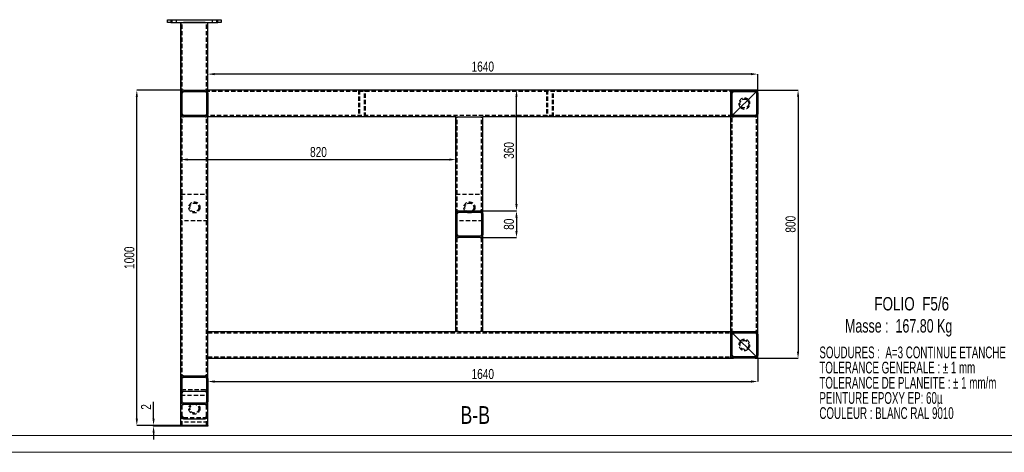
# Model space of a CAD drawing. Header units: millimetres. Extents: x 0 to 841, y 0 to 594.
# Tile 8 of 14: x 397 to 691, y 0 to 129. Entities that reach past the tile are written whole.
import ezdxf

# ---------------------------------------------------------------- set-up
doc = ezdxf.new("R2010")
doc.units = ezdxf.units.MM
doc.header["$PDSIZE"] = -1
doc.linetypes.add('HIDDEN', pattern=[1.905, 1.27, -0.635])
for name, color, linetype in [('COTES', 1, 'Continuous'), ('NOTES', 6, 'Continuous'), ('TRAIT-FINS', 9, 'Continuous'), ('TRAIT-TIRET', 2, 'HIDDEN')]:
    doc.layers.add(name, color=color, linetype=linetype)
doc.layers.add('TRAIT-FORT', color=4, linetype='Continuous', lineweight=25)
doc.styles.add('SLDTEXTSTYLE0', font='TXT', dxfattribs={"width": 0.75})
doc.styles.add('SLDTEXTSTYLE1', font='TXT', dxfattribs={"width": 0.620748})
doc.styles.add('SLDTEXTSTYLE2', font='TXT', dxfattribs={"width": 0.694444})
doc.dimstyles.new('SLDDIMSTYLE2', dxfattribs={"dimtxt": 3, "dimasz": 2, "dimexe": 0, "dimexo": 0.0625, "dimgap": 0.75, "dimtad": 1, "dimdec": 0, "dimlfac": 10, "dimrnd": 1e-09, "dimzin": 12, "dimdsep": 46, "dimtxsty": 'SLDTEXTSTYLE0', "dimsah": 1, "dimcen": 0.09, "dimadec": 0, "dimazin": 3, "dimtfac": 1, "dimtdec": 0, "dimtofl": 0, "dimtmove": 0, "dimatfit": 3, "dimfxl": 1, "dimfrac": 2, "dimtolj": 1, "dimtzin": 12, "dimarcsym": 0})
doc.dimstyles.new('SLDDIMSTYLE3', dxfattribs={"dimtxt": 3, "dimasz": 2, "dimexe": 0, "dimexo": 0.0625, "dimgap": 0.75, "dimtad": 1, "dimdec": 0, "dimlfac": 10, "dimrnd": 1e-09, "dimzin": 12, "dimdsep": 46, "dimtxsty": 'SLDTEXTSTYLE0', "dimsah": 1, "dimcen": 0.09, "dimadec": 0, "dimazin": 3, "dimtfac": 1, "dimtdec": 0, "dimtmove": 0, "dimatfit": 0, "dimfxl": 1, "dimfrac": 2, "dimtolj": 1, "dimtzin": 12, "dimarcsym": 0})
pattern_1 = [(45, (0, 0), (-13.4704, 13.4704), []), (45, (4.49, 2e-323), (-13.4704, 13.4704), []), (45, (8.98, 4e-323), (-13.4704, 13.4704), []), (45, (13.47, 6e-323), (-13.4704, 13.4704), [])]

# ---------------------------------------------------------------- blocks, each defined once
blk = doc.blocks.new('SW_NOTE_0')
at = {"layer": 'NOTES', "color": 0, "char_height": 3.5, "attachment_point": 1, "style": 'SLDTEXTSTYLE1'}
for s, insert in [('SOUDURES :  A=3 CONTINUE ETANCHE', (0, 4.51)), ('TOLERANCE GENERALE : ± 1 mm', (0, -0.01)), ('TOLERANCE DE PLANEITE : ± 1 mm/m', (0, -4.54)), ('PEINTURE EPOXY EP: 60µ', (0, -9.07)), ('COULEUR : BLANC RAL 9010', (0, -13.59))]:
    blk.add_mtext(s, dxfattribs=dict(at, insert=insert))
blk = doc.blocks.new('_D_62')
at = {"layer": 'COTES', "color": 0, "lineweight": -2, "transparency": 16777216}
for p, q in [((453.27, 108.09), (453.27, 112.8)), ((615.27, 112.8), (455.27, 112.8)), ((617.27, 108.09), (617.27, 112.8))]:
    blk.add_line(p, q, dxfattribs=at)
at = {"layer": 'COTES', "color": 0, "transparency": 16777216}
for points in [[(455.27, 113.13), (455.27, 112.47), (453.27, 112.8)], [(615.27, 113.13), (615.27, 112.47), (617.27, 112.8)]]:
    blk.add_solid(points, dxfattribs=at)
at = {"layer": 'Defpoints', "color": 0, "transparency": 16777216}
for p in [(453.27, 112.8), (453.27, 108.03), (617.27, 108.03)]:
    blk.add_point(p, dxfattribs=at)
at = {"layer": 'COTES', "color": 0, "transparency": 16777216, "insert": (535.27, 116.55), "char_height": 3, "attachment_point": 2, "style": 'SLDTEXTSTYLE0'}
blk.add_mtext('\\A1;1640', dxfattribs=at)
blk = doc.blocks.new('_D_63')
at = {"layer": 'COTES', "color": 0, "lineweight": -2, "transparency": 16777216}
for p, q in [((437.1, 10.03), (437.1, 15.03)), ((445.21, 8.03), (437.1, 8.03)), ((437.1, 7.83), (437.1, 8.03)), ((445.21, 7.83), (437.1, 7.83)), ((437.1, 5.83), (437.1, 3.83))]:
    blk.add_line(p, q, dxfattribs=at)
at = {"layer": 'COTES', "color": 0, "transparency": 16777216}
for points in [[(436.77, 10.03), (437.43, 10.03), (437.1, 8.03)], [(436.77, 5.83), (437.43, 5.83), (437.1, 7.83)]]:
    blk.add_solid(points, dxfattribs=at)
at = {"layer": 'Defpoints', "color": 0, "transparency": 16777216}
for p in [(437.1, 8.03), (445.27, 8.03), (445.27, 7.83)]:
    blk.add_point(p, dxfattribs=at)
at = {"layer": 'COTES', "color": 0, "transparency": 16777216, "insert": (433.35, 13.53), "char_height": 3, "attachment_point": 2, "rotation": 90, "style": 'SLDTEXTSTYLE0'}
blk.add_mtext('\\A1;2', dxfattribs=at)
blk = doc.blocks.new('_D_64')
at = {"layer": 'COTES', "color": 0, "lineweight": -2, "transparency": 16777216}
for p, q in [((446.01, 108.03), (432.1, 108.03)), ((432.1, 10.03), (432.1, 106.03)), ((445.21, 8.03), (432.1, 8.03))]:
    blk.add_line(p, q, dxfattribs=at)
at = {"layer": 'COTES', "color": 0, "transparency": 16777216}
for points in [[(431.77, 106.03), (432.44, 106.03), (432.1, 108.03)], [(431.77, 10.03), (432.44, 10.03), (432.1, 8.03)]]:
    blk.add_solid(points, dxfattribs=at)
at = {"layer": 'Defpoints', "color": 0, "transparency": 16777216}
for p in [(432.1, 108.03), (446.07, 108.03), (445.27, 8.03)]:
    blk.add_point(p, dxfattribs=at)
at = {"layer": 'COTES', "color": 0, "transparency": 16777216, "insert": (428.35, 58.03), "char_height": 3, "attachment_point": 2, "rotation": 90, "style": 'SLDTEXTSTYLE0'}
blk.add_mtext('\\A1;1000', dxfattribs=at)
blk = doc.blocks.new('_D_65')
at = {"layer": 'COTES', "color": 0, "lineweight": -2, "transparency": 16777216}
for p, q in [((617.33, 108.03), (629.28, 108.03)), ((629.28, 106.03), (629.28, 30.03)), ((617.33, 28.03), (629.28, 28.03))]:
    blk.add_line(p, q, dxfattribs=at)
at = {"layer": 'COTES', "color": 0, "transparency": 16777216}
for points in [[(628.95, 106.03), (629.61, 106.03), (629.28, 108.03)], [(628.95, 30.03), (629.61, 30.03), (629.28, 28.03)]]:
    blk.add_solid(points, dxfattribs=at)
at = {"layer": 'Defpoints', "color": 0, "transparency": 16777216}
for p in [(617.27, 108.03), (617.27, 28.03), (629.28, 28.03)]:
    blk.add_point(p, dxfattribs=at)
at = {"layer": 'COTES', "color": 0, "transparency": 16777216, "insert": (625.53, 68.03), "char_height": 3, "attachment_point": 2, "rotation": 90, "style": 'SLDTEXTSTYLE0'}
blk.add_mtext('\\A1;800', dxfattribs=at)
blk = doc.blocks.new('_D_66')
at = {"layer": 'COTES', "color": 0, "lineweight": -2, "transparency": 16777216}
for p, q in [((617.27, 27.97), (617.27, 21.11)), ((453.27, 7.89), (453.27, 21.11)), ((455.27, 21.11), (615.27, 21.11))]:
    blk.add_line(p, q, dxfattribs=at)
at = {"layer": 'COTES', "color": 0, "transparency": 16777216}
for points in [[(455.27, 21.44), (455.27, 20.77), (453.27, 21.11)], [(615.27, 21.44), (615.27, 20.77), (617.27, 21.11)]]:
    blk.add_solid(points, dxfattribs=at)
at = {"layer": 'Defpoints', "color": 0, "transparency": 16777216}
for p in [(617.27, 28.03), (617.27, 21.11), (453.27, 7.83)]:
    blk.add_point(p, dxfattribs=at)
at = {"layer": 'COTES', "color": 0, "transparency": 16777216, "insert": (535.27, 24.86), "char_height": 3, "attachment_point": 2, "style": 'SLDTEXTSTYLE0'}
blk.add_mtext('\\A1;1640', dxfattribs=at)
blk = doc.blocks.new('_D_67')
at = {"layer": 'COTES', "color": 0, "lineweight": -2, "transparency": 16777216}
for p, q in [((445.27, 128.17), (445.27, 87.31)), ((527.27, 99.97), (527.27, 87.31)), ((447.27, 87.31), (525.27, 87.31))]:
    blk.add_line(p, q, dxfattribs=at)
at = {"layer": 'COTES', "color": 0, "transparency": 16777216}
for points in [[(447.27, 87.64), (447.27, 86.98), (445.27, 87.31)], [(525.27, 87.64), (525.27, 86.98), (527.27, 87.31)]]:
    blk.add_solid(points, dxfattribs=at)
at = {"layer": 'Defpoints', "color": 0, "transparency": 16777216}
for p in [(445.27, 128.23), (527.27, 100.03), (527.27, 87.31)]:
    blk.add_point(p, dxfattribs=at)
at = {"layer": 'COTES', "color": 0, "transparency": 16777216, "insert": (486.27, 91.06), "char_height": 3, "attachment_point": 2, "style": 'SLDTEXTSTYLE0'}
blk.add_mtext('\\A1;820', dxfattribs=at)
blk = doc.blocks.new('_D_68')
at = {"layer": 'COTES', "color": 0, "lineweight": -2, "transparency": 16777216}
for p, q in [((534.53, 72.03), (545.31, 72.03)), ((545.31, 70.03), (545.31, 66.03)), ((534.53, 64.03), (545.31, 64.03))]:
    blk.add_line(p, q, dxfattribs=at)
at = {"layer": 'COTES', "color": 0, "transparency": 16777216}
for points in [[(544.98, 70.03), (545.65, 70.03), (545.31, 72.03)], [(544.98, 66.03), (545.65, 66.03), (545.31, 64.03)]]:
    blk.add_solid(points, dxfattribs=at)
at = {"layer": 'Defpoints', "color": 0, "transparency": 16777216}
for p in [(534.47, 72.03), (534.47, 64.03), (545.31, 64.03)]:
    blk.add_point(p, dxfattribs=at)
at = {"layer": 'COTES', "color": 0, "transparency": 16777216, "insert": (541.56, 68.03), "char_height": 3, "attachment_point": 2, "rotation": 90, "style": 'SLDTEXTSTYLE0'}
blk.add_mtext('\\A1;80', dxfattribs=at)
blk = doc.blocks.new('_D_69')
at = {"layer": 'COTES', "color": 0, "lineweight": -2, "transparency": 16777216}
for p, q in [((617.21, 108.03), (545.31, 108.03)), ((545.31, 74.03), (545.31, 106.03)), ((534.53, 72.03), (545.31, 72.03))]:
    blk.add_line(p, q, dxfattribs=at)
at = {"layer": 'COTES', "color": 0, "transparency": 16777216}
for points in [[(544.98, 106.03), (545.65, 106.03), (545.31, 108.03)], [(544.98, 74.03), (545.65, 74.03), (545.31, 72.03)]]:
    blk.add_solid(points, dxfattribs=at)
at = {"layer": 'Defpoints', "color": 0, "transparency": 16777216}
for p in [(545.31, 108.03), (617.27, 108.03), (534.47, 72.03)]:
    blk.add_point(p, dxfattribs=at)
at = {"layer": 'COTES', "color": 0, "transparency": 16777216, "insert": (541.56, 90.03), "char_height": 3, "attachment_point": 2, "rotation": 90, "style": 'SLDTEXTSTYLE0'}
blk.add_mtext('\\A1;360', dxfattribs=at)

msp = doc.modelspace()

# ---------------------------------------------------------------- hatches: boundary and pattern name
at = {"layer": 'TRAIT-FINS'}
h = msp.add_hatch(dxfattribs=at)
h.set_pattern_fill('DIN 201 ACIER ET FONTE', color=256, style=0, pattern_type=2)
h.set_pattern_definition(pattern_1)
edge = h.paths.add_edge_path(flags=0)
edge.add_arc((446.070897, 100.831993), 0.8, 180, 270)
edge.add_line((446.070897, 100.031993), (452.470897, 100.031993))
edge.add_arc((452.470897, 100.831993), 0.8, 270, 360)
edge.add_line((453.270897, 100.831993), (453.270897, 107.231993))
edge.add_arc((452.470897, 107.231993), 0.8, 0, 90)
edge.add_line((452.470897, 108.031993), (446.070897, 108.031993))
edge.add_arc((446.070897, 107.231993), 0.8, 90, 180)
edge.add_line((445.270897, 107.231993), (445.270897, 100.831993))
edge = h.paths.add_edge_path(flags=0)
edge.add_line((452.470897, 100.431993), (446.070897, 100.431993))
edge.add_arc((446.070897, 100.831993), 0.4, 180, 270, ccw=False)
edge.add_line((445.670897, 100.831993), (445.670897, 107.231993))
edge.add_arc((446.070897, 107.231993), 0.4, 90, 180, ccw=False)
edge.add_line((446.070897, 107.631993), (452.470897, 107.631993))
edge.add_arc((452.470897, 107.231993), 0.4, 0, 90, ccw=False)
edge.add_line((452.870897, 107.231993), (452.870897, 100.831993))
edge.add_arc((452.470897, 100.831993), 0.4, 270, 360, ccw=False)
h = msp.add_hatch(dxfattribs=at)
h.set_pattern_fill('DIN 201 ACIER ET FONTE', color=256, style=0, pattern_type=2)
h.set_pattern_definition(pattern_1)
edge = h.paths.add_edge_path(flags=0)
edge.add_line((616.470897, 108.031993), (610.070897, 108.031993))
edge.add_arc((610.070897, 107.231993), 0.8, 90, 180)
edge.add_line((609.270897, 107.231993), (609.270897, 100.831993))
edge.add_arc((610.070897, 100.831993), 0.8, 180, 270)
edge.add_line((610.070897, 100.031993), (616.470897, 100.031993))
edge.add_arc((616.470897, 100.831993), 0.8, 270, 360)
edge.add_line((617.270897, 100.831993), (617.270897, 107.231993))
edge.add_arc((616.470897, 107.231993), 0.8, 0, 90)
edge = h.paths.add_edge_path(flags=0)
edge.add_arc((610.070897, 100.831993), 0.4, 180, 270, ccw=False)
edge.add_line((609.670897, 100.831993), (609.670897, 107.231993))
edge.add_arc((610.070897, 107.231993), 0.4, 90, 180, ccw=False)
edge.add_line((610.070897, 107.631993), (616.470897, 107.631993))
edge.add_arc((616.470897, 107.231993), 0.4, 0, 90, ccw=False)
edge.add_line((616.870897, 107.231993), (616.870897, 100.831993))
edge.add_arc((616.470897, 100.831993), 0.4, 270, 360, ccw=False)
edge.add_line((616.470897, 100.431993), (610.070897, 100.431993))
h = msp.add_hatch(dxfattribs=at)
h.set_pattern_fill('DIN 201 ACIER ET FONTE', color=256, style=0, pattern_type=2)
h.set_pattern_definition(pattern_1)
edge = h.paths.add_edge_path(flags=0)
edge.add_line((534.470897, 72.031993), (528.070897, 72.031993))
edge.add_arc((528.070897, 71.231993), 0.8, 90, 180)
edge.add_line((527.270897, 71.231993), (527.270897, 64.831993))
edge.add_arc((528.070897, 64.831993), 0.8, 180, 270)
edge.add_line((528.070897, 64.031993), (534.470897, 64.031993))
edge.add_arc((534.470897, 64.831993), 0.8, 270, 360)
edge.add_line((535.270897, 64.831993), (535.270897, 71.231993))
edge.add_arc((534.470897, 71.231993), 0.8, 0, 90)
edge = h.paths.add_edge_path(flags=0)
edge.add_arc((528.070897, 64.831993), 0.4, 180, 270, ccw=False)
edge.add_line((527.670897, 64.831993), (527.670897, 71.231993))
edge.add_arc((528.070897, 71.231993), 0.4, 90, 180, ccw=False)
edge.add_line((528.070897, 71.631993), (534.470897, 71.631993))
edge.add_arc((534.470897, 71.231993), 0.4, 0, 90, ccw=False)
edge.add_line((534.870897, 71.231993), (534.870897, 64.831993))
edge.add_arc((534.470897, 64.831993), 0.4, 270, 360, ccw=False)
edge.add_line((534.470897, 64.431993), (528.070897, 64.431993))
h = msp.add_hatch(dxfattribs=at)
h.set_pattern_fill('DIN 201 ACIER ET FONTE', color=256, style=0, pattern_type=2)
h.set_pattern_definition(pattern_1)
edge = h.paths.add_edge_path(flags=0)
edge.add_arc((610.070897, 35.231993), 0.8, 90, 180)
edge.add_line((609.270897, 35.231993), (609.270897, 28.831993))
edge.add_arc((610.070897, 28.831993), 0.8, 180, 270)
edge.add_line((610.070897, 28.031993), (616.470897, 28.031993))
edge.add_arc((616.470897, 28.831993), 0.8, 270, 360)
edge.add_line((617.270897, 28.831993), (617.270897, 35.231993))
edge.add_arc((616.470897, 35.231993), 0.8, 0, 90)
edge.add_line((616.470897, 36.031993), (610.070897, 36.031993))
edge = h.paths.add_edge_path(flags=0)
edge.add_line((609.670897, 28.831993), (609.670897, 35.231993))
edge.add_arc((610.070897, 35.231993), 0.4, 90, 180, ccw=False)
edge.add_line((610.070897, 35.631993), (616.470897, 35.631993))
edge.add_arc((616.470897, 35.231993), 0.4, 0, 90, ccw=False)
edge.add_line((616.870897, 35.231993), (616.870897, 28.831993))
edge.add_arc((616.470897, 28.831993), 0.4, 270, 360, ccw=False)
edge.add_line((616.470897, 28.431993), (610.070897, 28.431993))
edge.add_arc((610.070897, 28.831993), 0.4, 180, 270, ccw=False)
h = msp.add_hatch(dxfattribs=at)
h.set_pattern_fill('DIN 201 ACIER ET FONTE', color=256, style=0, pattern_type=2)
h.set_pattern_definition(pattern_1)
edge = h.paths.add_edge_path(flags=0)
edge.add_line((446.070897, 14.230303), (452.470897, 14.230303))
edge.add_ellipse((452.470897, 15.093131), major_axis=(0, 0.862828), ratio=0.9271838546, start_angle=180, end_angle=270)
edge.add_line((453.270897, 15.093131), (453.270897, 21.995753))
edge.add_ellipse((452.470897, 21.995753), major_axis=(0, 0.862828), ratio=0.9271838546, start_angle=270, end_angle=360)
edge.add_line((452.470897, 22.858581), (446.070897, 22.858581))
edge.add_ellipse((446.070897, 21.995753), major_axis=(0, 0.862828), ratio=0.9271838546, start_angle=0, end_angle=90)
edge.add_line((445.270897, 21.995753), (445.270897, 15.093131))
edge.add_ellipse((446.070897, 15.093131), major_axis=(0, 0.862828), ratio=0.9271838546, start_angle=90, end_angle=180)
edge = h.paths.add_edge_path(flags=0)
edge.add_ellipse((446.070897, 15.093131), major_axis=(0, 0.431414), ratio=0.9271838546, start_angle=90, end_angle=180, ccw=False)
edge.add_line((445.670897, 15.093131), (445.670897, 21.995753))
edge.add_ellipse((446.070897, 21.995753), major_axis=(0, 0.431414), ratio=0.9271838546, start_angle=0, end_angle=90, ccw=False)
edge.add_line((446.070897, 22.427167), (452.470897, 22.427167))
edge.add_ellipse((452.470897, 21.995753), major_axis=(0, 0.431414), ratio=0.9271838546, start_angle=-90, end_angle=0, ccw=False)
edge.add_line((452.870897, 21.995753), (452.870897, 15.093131))
edge.add_ellipse((452.470897, 15.093131), major_axis=(0, 0.431414), ratio=0.9271838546, start_angle=180, end_angle=270, ccw=False)
edge.add_line((452.470897, 14.661717), (446.070897, 14.661717))

# ---------------------------------------------------------------- linework, layer by layer
at = {"lineweight": 18}
for p, q in [((836, 5), (5, 5)), ((841, 0), (0, 0))]:
    msp.add_line(p, q, dxfattribs=at)
at = {"layer": 'TRAIT-FORT', "lineweight": 25}
for p, q in [((441.270897, 128.231993), (441.270897, 129.031993)), ((441.270897, 129.031993), (442.270897, 129.031993)), ((442.270897, 128.231993), (441.270897, 128.231993)), ((442.270897, 129.031993), (442.270897, 128.231993)), ((442.270897, 129.031993), (456.270897, 129.031993)), ((442.270897, 128.231993), (456.270897, 128.231993)), ((445.270897, 107.231993), (445.270897, 128.231993)), ((452.470897, 128.231993), (446.070897, 128.231993)), ((453.270897, 108.031993), (453.270897, 128.231993)), ((456.270897, 128.231993), (456.270897, 129.031993)), ((456.270897, 129.031993), (457.270897, 129.031993)), ((457.270897, 128.231993), (456.270897, 128.231993)), ((457.270897, 129.031993), (457.270897, 128.231993)), ((445.270897, 100.831993), (445.270897, 107.231993)), ((445.670897, 100.831993), (445.670897, 107.231993)), ((446.070897, 108.031993), (452.470897, 108.031993)), ((446.070897, 107.631993), (452.470897, 107.631993)), ((452.870897, 107.231993), (452.870897, 100.831993)), ((610.070897, 108.031993), (453.270897, 108.031993)), ((453.270897, 107.231993), (453.270897, 108.031993)), ((453.270897, 107.231993), (453.270897, 100.831993)), ((609.270897, 100.831993), (609.270897, 107.231993)), ((609.670897, 100.831993), (609.670897, 107.231993)), ((610.070897, 108.031993), (616.470897, 108.031993)), ((610.070897, 107.631993), (616.470897, 107.631993)), ((610.070897, 100.831993), (616.470897, 107.231993)), ((617.270897, 108.031993), (616.470897, 108.031993)), ((616.470897, 107.231993), (616.753739, 107.514836)), ((616.753739, 107.514836), (616.470897, 107.231993)), ((616.870897, 107.231993), (616.870897, 100.831993)), ((617.036582, 107.797679), (617.270897, 108.031993)), ((617.270897, 108.031993), (617.036582, 107.797679)), ((617.270897, 107.231993), (617.270897, 108.031993)), ((617.270897, 107.231993), (617.270897, 100.831993)), ((445.270897, 21.995753), (445.270897, 100.831993)), ((452.470897, 100.431993), (446.070897, 100.431993)), ((452.470897, 100.031993), (446.070897, 100.031993)), ((453.270897, 100.031993), (453.270897, 100.831993)), ((453.270897, 36.031993), (453.270897, 100.031993)), ((527.270897, 100.031993), (453.270897, 100.031993)), ((527.270897, 71.231993), (527.270897, 100.031993)), ((527.270897, 100.031993), (528.070897, 100.031993)), ((528.070897, 100.031993), (534.470897, 100.031993)), ((534.470897, 100.031993), (535.270897, 100.031993)), ((535.270897, 71.231993), (535.270897, 100.031993)), ((609.270897, 100.031993), (535.270897, 100.031993)), ((609.270897, 100.031993), (609.505211, 100.266308)), ((609.505211, 100.266308), (609.270897, 100.031993)), ((609.270897, 36.031993), (609.270897, 100.031993)), ((609.788054, 100.54915), (610.070897, 100.831993)), ((610.070897, 100.831993), (609.788054, 100.54915)), ((616.470897, 100.431993), (610.070897, 100.431993)), ((616.470897, 100.031993), (610.070897, 100.031993)), ((617.270897, 35.231993), (617.270897, 100.831993)), ((527.270897, 64.831993), (527.270897, 71.231993)), ((527.670897, 64.831993), (527.670897, 71.231993)), ((528.070897, 72.031993), (534.470897, 72.031993)), ((528.070897, 71.631993), (534.470897, 71.631993)), ((534.870897, 71.231993), (534.870897, 64.831993)), ((535.270897, 71.231993), (535.270897, 64.831993)), ((527.270897, 36.031993), (527.270897, 64.831993)), ((535.270897, 36.031993), (535.270897, 64.831993)), ((534.470897, 64.431993), (528.070897, 64.431993)), ((534.470897, 64.031993), (528.070897, 64.031993)), ((453.270897, 35.231993), (453.270897, 36.031993)), ((453.270897, 36.031993), (527.270897, 36.031993)), ((528.070897, 36.031993), (527.270897, 36.031993)), ((528.070897, 36.031993), (534.470897, 36.031993)), ((535.270897, 36.031993), (534.470897, 36.031993)), ((535.270897, 36.031993), (609.270897, 36.031993)), ((609.270897, 36.031993), (609.505211, 35.797679)), ((609.505211, 35.797679), (609.270897, 36.031993)), ((609.788054, 35.514836), (610.070897, 35.231993)), ((610.070897, 35.231993), (609.788054, 35.514836)), ((610.070897, 36.031993), (616.470897, 36.031993)), ((610.070897, 35.631993), (616.470897, 35.631993)), ((453.270897, 28.831993), (453.270897, 35.231993)), ((609.270897, 28.831993), (609.270897, 35.231993)), ((609.670897, 28.831993), (609.670897, 35.231993)), ((610.070897, 35.231993), (616.470897, 28.831993)), ((616.870897, 35.231993), (616.870897, 28.831993)), ((617.270897, 35.231993), (617.270897, 28.831993)), ((453.270897, 28.031993), (453.270897, 28.831993)), ((453.270897, 21.995753), (453.270897, 28.031993)), ((453.270897, 28.031993), (610.070897, 28.031993)), ((616.470897, 28.431993), (610.070897, 28.431993)), ((616.470897, 28.031993), (610.070897, 28.031993)), ((616.470897, 28.831993), (616.753739, 28.54915)), ((616.753739, 28.54915), (616.470897, 28.831993)), ((616.470897, 28.031993), (617.270897, 28.031993)), ((617.036582, 28.266308), (617.270897, 28.031993)), ((617.270897, 28.031993), (617.036582, 28.266308)), ((617.270897, 28.031993), (617.270897, 28.831993)), ((445.270897, 15.093131), (445.270897, 21.995753)), ((445.670897, 15.093131), (445.670897, 21.995753)), ((446.070897, 22.858581), (452.470897, 22.858581)), ((446.070897, 22.427167), (452.470897, 22.427167)), ((452.870897, 21.995753), (452.870897, 15.093131)), ((453.270897, 21.995753), (453.270897, 15.093131)), ((452.470897, 18.17177), (446.070897, 18.17177)), ((445.270897, 10.837734), (445.270897, 15.093131)), ((453.270897, 10.837734), (453.270897, 15.093131)), ((452.470897, 14.661717), (446.070897, 14.661717)), ((452.470897, 14.230303), (446.070897, 14.230303)), ((445.270897, 8.031993), (445.270897, 10.837734)), ((446.070897, 9.974906), (452.470897, 9.974906)), ((453.270897, 8.031993), (453.270897, 10.837734)), ((446.070897, 8.031993), (445.270897, 8.031993)), ((445.270897, 8.031993), (445.270897, 7.831993)), ((446.070897, 7.831993), (445.270897, 7.831993)), ((452.470897, 8.031993), (446.070897, 8.031993)), ((452.470897, 7.831993), (446.070897, 7.831993)), ((453.270897, 8.031993), (452.470897, 8.031993)), ((453.270897, 7.831993), (452.470897, 7.831993)), ((453.270897, 8.031993), (453.270897, 7.831993))]:
    msp.add_line(p, q, dxfattribs=at)
for centre, radius, start, end in [((446.070897, 107.231993), 0.8, 90, 180), ((446.070897, 107.231993), 0.4, 90, 180), ((452.470897, 107.231993), 0.8, 0, 90), ((452.470897, 107.231993), 0.4, 0, 90), ((610.070897, 107.231993), 0.8, 90, 180), ((610.070897, 107.231993), 0.4, 90, 180), ((616.470897, 107.231993), 0.8, 0, 90), ((616.470897, 107.231993), 0.4, 0, 90), ((446.070897, 100.831993), 0.8, 180, 270), ((446.070897, 100.831993), 0.4, 180, 270), ((452.470897, 100.831993), 0.8, 270, 0), ((452.470897, 100.831993), 0.4, 270, 0), ((610.070897, 100.831993), 0.8, 180, 270), ((610.070897, 100.831993), 0.4, 180, 270), ((616.470897, 100.831993), 0.8, 270, 0), ((616.470897, 100.831993), 0.4, 270, 0), ((528.070897, 71.231993), 0.8, 90, 180), ((528.070897, 71.231993), 0.4, 90, 180), ((534.470897, 71.231993), 0.8, 0, 90), ((534.470897, 71.231993), 0.4, 0, 90), ((528.070897, 64.831993), 0.8, 180, 270), ((528.070897, 64.831993), 0.4, 180, 270), ((534.470897, 64.831993), 0.8, 270, 0), ((534.470897, 64.831993), 0.4, 270, 0), ((610.070897, 35.231993), 0.8, 90, 180), ((610.070897, 35.231993), 0.4, 90, 180), ((616.470897, 35.231993), 0.8, 0, 90), ((616.470897, 35.231993), 0.4, 0, 90), ((610.070897, 28.831993), 0.8, 180, 270), ((610.070897, 28.831993), 0.4, 180, 270), ((616.470897, 28.831993), 0.8, 270, 0), ((616.470897, 28.831993), 0.4, 270, 0)]:
    msp.add_arc(centre, radius, start, end, dxfattribs=at)
for centre, major_axis, start_param, end_param in [((446.070897, 21.995753), (0, 0.862828), 0, 1.5707963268), ((446.070897, 21.995753), (0, 0.431414), 0, 1.5707963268), ((452.470897, 21.995753), (0, 0.862828), 4.7123889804, 6.2831853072), ((452.470897, 21.995753), (0, 0.431414), 4.7123889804, 6.2831853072), ((446.070897, 17.740356), (0, 0.431414), 0, 1.5707963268), ((452.470897, 17.740356), (0, 0.431414), 4.7123889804, 6.2831853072), ((446.070897, 15.093131), (0, 0.862828), 1.5707963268, 3.1415926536), ((446.070897, 15.093131), (0, 0.431414), 1.5707963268, 3.1415926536), ((452.470897, 15.093131), (0, 0.862828), 3.1415926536, 4.7123889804), ((452.470897, 15.093131), (0, 0.431414), 3.1415926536, 4.7123889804), ((446.070897, 10.837734), (0, 0.862828), 1.5707963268, 3.1415926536), ((452.470897, 10.837734), (0, 0.862828), 3.1415926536, 4.7123889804)]:
    msp.add_ellipse(centre, major_axis=major_axis, ratio=0.9271838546, start_param=start_param, end_param=end_param, dxfattribs=at)
at = {"layer": 'TRAIT-TIRET'}
for p, q in [((442.570897, 129.031993), (442.570897, 128.231993)), ((443.970897, 128.231993), (443.970897, 129.031993)), ((445.670897, 107.231993), (445.670897, 128.231993)), ((452.870897, 107.231993), (452.870897, 128.231993)), ((454.570897, 129.031993), (454.570897, 128.231993)), ((455.970897, 128.231993), (455.970897, 129.031993)), ((610.070897, 107.631993), (453.270897, 107.631993)), ((498.220897, 108.031993), (498.220897, 107.631993)), ((498.220897, 108.031993), (498.220897, 100.031993)), ((498.520897, 108.031993), (498.520897, 100.031993)), ((500.020897, 100.031993), (500.020897, 108.031993)), ((500.320897, 107.631993), (500.320897, 108.031993)), ((500.320897, 100.031993), (500.320897, 108.031993)), ((554.220897, 108.031993), (554.220897, 107.631993)), ((554.220897, 108.031993), (554.220897, 100.031993)), ((554.520897, 108.031993), (554.520897, 100.031993)), ((556.020897, 100.031993), (556.020897, 108.031993)), ((556.320897, 107.631993), (556.320897, 108.031993)), ((556.320897, 100.031993), (556.320897, 108.031993)), ((609.270897, 107.231993), (609.270897, 108.031993)), ((616.870897, 107.631993), (616.470897, 107.631993)), ((616.753739, 107.514836), (617.036582, 107.797679)), ((617.036582, 107.797679), (616.753739, 107.514836)), ((616.870897, 107.231993), (616.870897, 107.631993)), ((445.670897, 21.995753), (445.670897, 100.831993)), ((452.870897, 21.995753), (452.870897, 100.831993)), ((609.670897, 100.431993), (453.270897, 100.431993)), ((498.220897, 100.431993), (498.220897, 100.031993)), ((500.320897, 100.031993), (500.320897, 100.431993)), ((527.670897, 71.231993), (527.670897, 100.031993)), ((534.870897, 71.231993), (534.870897, 100.031993)), ((554.220897, 100.431993), (554.220897, 100.031993)), ((556.320897, 100.031993), (556.320897, 100.431993)), ((609.270897, 100.031993), (609.270897, 100.831993)), ((610.070897, 100.031993), (609.270897, 100.031993)), ((609.505211, 100.266308), (609.788054, 100.54915)), ((609.788054, 100.54915), (609.505211, 100.266308)), ((609.670897, 35.631993), (609.670897, 100.431993)), ((617.270897, 100.031993), (616.470897, 100.031993)), ((616.870897, 35.231993), (616.870897, 100.831993)), ((445.270897, 77.031993), (453.270897, 77.031993)), ((527.270897, 77.031993), (535.270897, 77.031993)), ((453.270897, 69.031993), (445.270897, 69.031993)), ((535.270897, 69.031993), (527.270897, 69.031993)), ((527.670897, 36.031993), (527.670897, 64.831993)), ((534.870897, 36.031993), (534.870897, 64.831993)), ((453.270897, 35.631993), (609.670897, 35.631993)), ((609.270897, 35.231993), (609.270897, 36.031993)), ((609.270897, 36.031993), (610.070897, 36.031993)), ((609.505211, 35.797679), (609.788054, 35.514836)), ((609.788054, 35.514836), (609.505211, 35.797679)), ((616.470897, 36.031993), (617.270897, 36.031993)), ((453.270897, 28.431993), (610.070897, 28.431993)), ((609.270897, 28.031993), (609.270897, 28.831993)), ((616.470897, 28.431993), (616.870897, 28.431993)), ((616.753739, 28.54915), (617.036582, 28.266308)), ((617.036582, 28.266308), (616.753739, 28.54915)), ((616.870897, 28.431993), (616.870897, 28.831993)), ((452.470897, 18.603184), (446.070897, 18.603184)), ((445.270897, 17.031993), (453.270897, 17.031993)), ((445.670897, 10.837734), (445.670897, 15.093131)), ((452.870897, 10.837734), (452.870897, 15.093131)), ((453.270897, 9.031993), (445.270897, 9.031993)), ((445.670897, 8.031993), (445.670897, 10.837734)), ((446.070897, 10.40632), (452.470897, 10.40632)), ((452.870897, 8.031993), (452.870897, 10.837734))]:
    msp.add_line(p, q, dxfattribs=at)
for centre, radius in [((613.270897, 104.031993), 1.325), ((449.270897, 73.031993), 1.65), ((449.270897, 73.031993), 1.325), ((531.270897, 73.031993), 1.65), ((531.270897, 73.031993), 1.325), ((613.270897, 32.031993), 1.325), ((449.270897, 13.031993), 1.65), ((449.270897, 13.031993), 1.325)]:
    msp.add_circle(centre, radius, dxfattribs=at)
for centre, start, end in [((613.270897, 104.031993), 45, 225), ((613.270897, 104.031993), 225, 45), ((613.270897, 32.031993), 135, 315), ((613.270897, 32.031993), 315, 135)]:
    msp.add_arc(centre, 1.65, start, end, dxfattribs=at)
for centre, major_axis, start_param, end_param in [((446.070897, 17.740356), (0, 0.862828), 0, 1.5707963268), ((452.470897, 17.740356), (0, 0.862828), 4.7123889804, 6.2831853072), ((446.070897, 10.837734), (0, 0.431414), 1.5707963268, 3.1415926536), ((452.470897, 10.837734), (0, 0.431414), 3.1415926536, 4.7123889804)]:
    msp.add_ellipse(centre, major_axis=major_axis, ratio=0.9271838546, start_param=start_param, end_param=end_param, dxfattribs=at)

# ---------------------------------------------------------------- block references
at = {"layer": 'NOTES'}
msp.add_blockref('SW_NOTE_0', (635.639541, 27.033726), dxfattribs=at)

# ---------------------------------------------------------------- texts
for s, insert, char_height, attachment_point, style in [('FOLIO  F5/6', (652.01914, 46.311543), 4, 1, 'SLDTEXTSTYLE0'), ('Masse :  167.80 Kg', (643.27296, 39.71206), 4, 1, 'SLDTEXTSTYLE2'), ('B-B', (533.014397, 13.770076), 5.2916667, 2, 'SLDTEXTSTYLE0')]:
    msp.add_mtext(s, dxfattribs=dict(at, insert=insert, char_height=char_height, attachment_point=attachment_point, style=style))

# ---------------------------------------------------------------- dimensions: what is measured, and where the dimension line sits
at = {"layer": 'COTES'}
dim = msp.add_linear_dim(base=(527.270897, 87.31165), p1=(445.270897, 128.231993), p2=(527.270897, 100.031993), dimstyle='SLDDIMSTYLE2', dxfattribs=at)
dim.commit()
dim.dimension.update_dxf_attribs({"geometry": '_D_67', "text_midpoint": (486.270897, 87.31165), "dimtype": 160})
for base, p1, p2, angle, dimstyle, picture, middle in [((453.270897, 112.800615), (617.270897, 108.031993), (453.270897, 108.031993), 0, 'SLDDIMSTYLE2', '_D_62', (535.270897, 112.800615)), ((432.102042, 108.031993), (445.270897, 8.031993), (446.070897, 108.031993), 90, 'SLDDIMSTYLE2', '_D_64', (432.102042, 58.031993)), ((545.314432, 108.031993), (534.470897, 72.031993), (617.270897, 108.031993), 90, 'SLDDIMSTYLE2', '_D_69', (545.314432, 90.031993)), ((629.278533, 28.031993), (617.270897, 108.031993), (617.270897, 28.031993), 90, 'SLDDIMSTYLE2', '_D_65', (629.278533, 68.031993)), ((545.314432, 64.031993), (534.470897, 72.031993), (534.470897, 64.031993), 90, 'SLDDIMSTYLE2', '_D_68', (545.314432, 68.031993)), ((617.270897, 21.105818), (453.270897, 7.831993), (617.270897, 28.031993), 0, 'SLDDIMSTYLE2', '_D_66', (535.270897, 21.105818)), ((437.098387, 8.031993), (445.270897, 7.831993), (445.270897, 8.031993), 90, 'SLDDIMSTYLE3', '_D_63', (437.098387, 13.531993))]:
    dim = msp.add_linear_dim(base=base, p1=p1, p2=p2, angle=angle, dimstyle=dimstyle, dxfattribs=at)
    dim.commit()
    dim.dimension.update_dxf_attribs({"geometry": picture, "text_midpoint": middle, "dimtype": 160})

doc.saveas('drawing.dxf')
